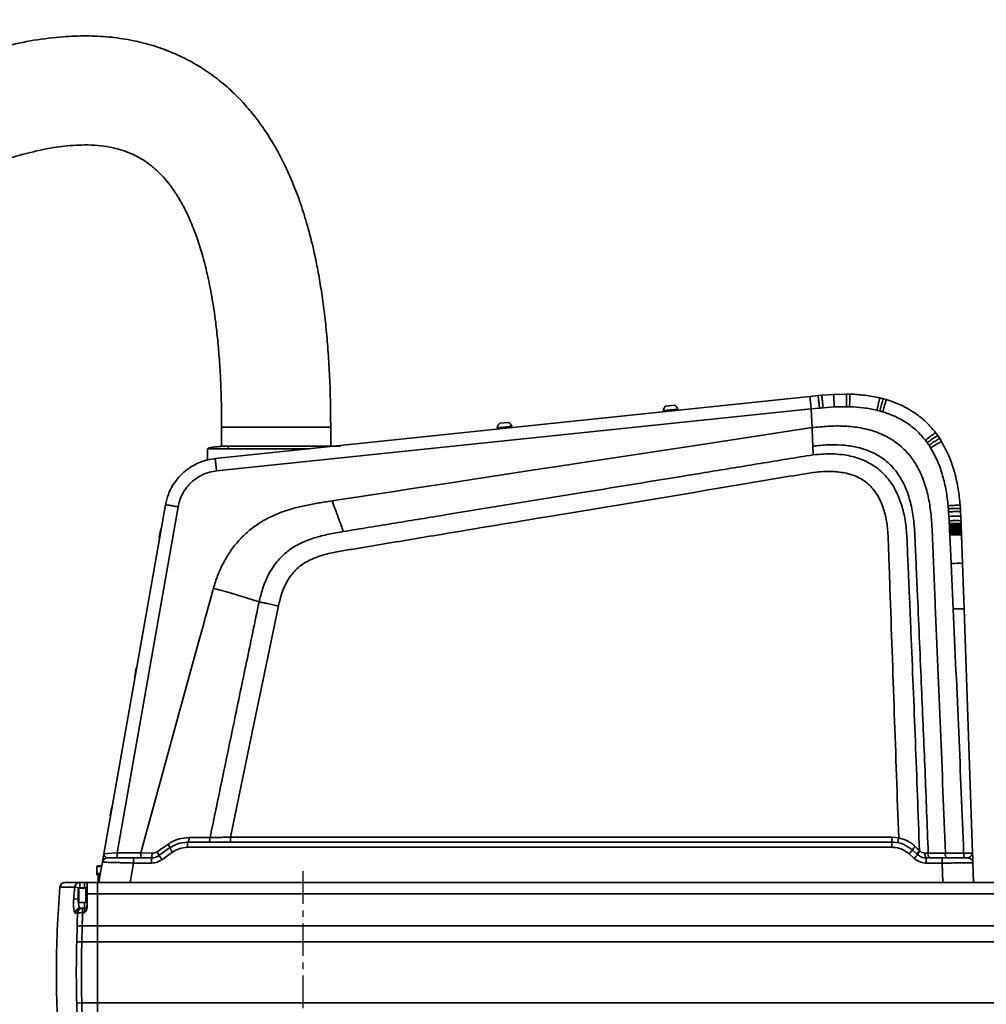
# Model space of a CAD drawing. Header units: millimetres. Extents: x 13873 to 18697, y 1443 to 6366.
# Tile 23 of 27: x 16002 to 16379, y 4929 to 5313. Entities that reach past the tile are written whole.
import ezdxf

# ---------------------------------------------------------------- set-up
doc = ezdxf.new("R2010")
doc.units = ezdxf.units.MM
doc.header["$PDSIZE"] = -1
doc.linetypes.add('CENTERX2', pattern=[20.32, 12.7, -2.54, 2.54, -2.54])
doc.styles.add('标准汉字', font='gbenor.shx', dxfattribs={"bigfont": 'gbcbig.shx'})
doc.dimstyles.new('ISO-25', dxfattribs={"dimscale": 5, "dimtxt": 3.5, "dimasz": 4.5, "dimexe": 3.5, "dimexo": 0.625, "dimtad": 1, "dimdec": 1, "dimdsep": 46, "dimtxsty": '标准汉字', "dimcen": 2.5, "dimclrd": 1, "dimclre": 1, "dimadec": 0, "dimazin": 0, "dimtfac": 1, "dimtdec": 1, "dimtmove": 1, "dimatfit": 3, "dimfxl": 1, "dimarcsym": 0})

# ---------------------------------------------------------------- blocks, each defined once
blk = doc.blocks.new('*D18')
at = {"color": 1, "lineweight": -2, "transparency": 16777216}
for p, q in [((16445.45, 5558.77), (15421.75, 5558.77)), ((15439.25, 4509.89), (15439.25, 5536.27)), ((15539.54, 4487.39), (15421.75, 4487.39))]:
    blk.add_line(p, q, dxfattribs=at)
at = {"color": 1, "transparency": 16777216}
for points in [[(15435.5, 5536.27), (15443, 5536.27), (15439.25, 5558.77)], [(15435.5, 4509.89), (15443, 4509.89), (15439.25, 4487.39)]]:
    blk.add_solid(points, dxfattribs=at)
at = {"layer": 'Defpoints', "color": 0, "transparency": 16777216}
for p in [(15439.25, 5558.77), (16448.58, 5558.77), (15542.66, 4487.39)]:
    blk.add_point(p, dxfattribs=at)
at = {"color": 0, "transparency": 16777216, "insert": (15427.38, 5023.08), "char_height": 17.5, "attachment_point": 5, "rotation": 90, "style": '标准汉字'}
blk.add_mtext('1071', dxfattribs=at)

msp = doc.modelspace()

# ---------------------------------------------------------------- linework, layer by layer
at = {"linetype": 'Continuous', "lineweight": 35}
for p, q in [((16078.55, 5141.62), (16310.31, 5165.78)), ((16310.31, 5165.78), (16313.49, 5166.11)), ((16313.49, 5166.11), (16314.9, 5166.26)), ((16314.9, 5166.26), (16319.54, 5166.62)), ((16319.54, 5166.62), (16324.62, 5166.73)), ((16324.62, 5166.73), (16325.9, 5166.71)), ((16325.9, 5166.71), (16324.62, 5166.73)), ((16337.55, 5165.24), (16338.84, 5164.92)), ((16338.84, 5164.92), (16337.55, 5165.24)), ((16338.84, 5164.92), (16340.14, 5164.55)), ((16340.14, 5164.55), (16338.84, 5164.92)), ((16079.06, 5136.78), (16310.82, 5160.94)), ((16258.79, 5160.91), (16253.12, 5160.32)), ((16253.22, 5160.33), (16253.28, 5159.83)), ((16257.48, 5162.43), (16254.1, 5162.08)), ((16258.75, 5160.4), (16258.69, 5160.9)), ((16310.82, 5160.94), (16314.02, 5161.27)), ((16311.14, 5153.64), (16310.82, 5160.94)), ((16319.82, 5161.74), (16315.44, 5161.41)), ((16324.58, 5161.82), (16319.82, 5161.74)), ((16081.06, 5153.78), (16081.06, 5146.35)), ((16102.31, 5153.78), (16081.06, 5153.78)), ((16102.31, 5153.78), (16123.56, 5153.78)), ((16123.56, 5146.31), (16123.56, 5153.78)), ((16194.14, 5154.17), (16188.48, 5153.58)), ((16188.57, 5153.59), (16188.63, 5153.1)), ((16192.83, 5155.7), (16189.45, 5155.34)), ((16194.1, 5153.67), (16194.04, 5154.16)), ((16359.3, 5151.64), (16360.12, 5150.53)), ((16360.12, 5150.53), (16360.89, 5149.39)), ((16360.89, 5149.39), (16361.62, 5148.23)), ((16361.62, 5148.23), (16360.89, 5149.39)), ((16075.56, 5145.44), (16075.56, 5141.09)), ((16083.57, 5145.44), (16075.56, 5145.44)), ((16115.22, 5145.44), (16083.57, 5145.44)), ((16092.67, 5146.44), (16091.65, 5146.44)), ((16107.56, 5146.44), (16106.53, 5146.44)), ((16356.01, 5147.8), (16355.29, 5148.76)), ((16356.69, 5146.82), (16356.01, 5147.8)), ((16060.53, 5128.24), (16060.88, 5128.94)), ((16035.19, 4987.62), (16059.16, 5123.56)), ((16040.3, 4987.92), (16064.08, 5122.82)), ((16368.87, 5123.4), (16368.96, 5122.15)), ((16368.96, 5122.15), (16368.87, 5123.4)), ((16368.96, 5122.15), (16369.04, 5120.9)), ((16364.48, 5119.07), (16364.38, 5120.84)), ((16369.04, 5120.9), (16369.12, 5119.04)), ((16369.12, 5119.04), (16369.18, 5117.33)), ((16364.57, 5117.36), (16364.62, 5116.25)), ((16364.62, 5116.25), (16364.65, 5115.7)), ((16364.65, 5115.7), (16364.66, 5115.42)), ((16364.66, 5115.42), (16364.67, 5115.15)), ((16364.67, 5115.15), (16364.7, 5114.59)), ((16364.7, 5114.59), (16364.71, 5114.32)), ((16364.71, 5114.32), (16364.72, 5114.04)), ((16369.18, 5117.33), (16369.22, 5116.23)), ((16369.22, 5116.23), (16369.24, 5115.67)), ((16369.24, 5115.67), (16369.25, 5115.4)), ((16369.25, 5115.4), (16369.26, 5115.12)), ((16369.26, 5115.12), (16369.28, 5114.57)), ((16369.28, 5114.57), (16369.29, 5114.3)), ((16369.29, 5114.3), (16369.3, 5114.02)), ((16057.32, 5114.17), (16056.73, 5110.82)), ((16364.72, 5114.04), (16364.75, 5113.49)), ((16364.75, 5113.49), (16364.77, 5112.93)), ((16364.77, 5112.93), (16364.78, 5112.65)), ((16364.78, 5112.65), (16364.8, 5112.38)), ((16364.8, 5112.38), (16364.82, 5111.82)), ((16364.82, 5111.82), (16365.32, 5100.73)), ((16369.3, 5114.02), (16369.32, 5113.47)), ((16369.32, 5113.47), (16369.34, 5112.91)), ((16369.34, 5112.91), (16369.35, 5112.64)), ((16369.35, 5112.64), (16369.36, 5112.36)), ((16369.36, 5112.36), (16369.38, 5111.8)), ((16369.38, 5111.8), (16369.76, 5100.71)), ((16365.32, 5100.73), (16366.13, 5082.98)), ((16369.76, 5100.71), (16370.38, 5082.95)), ((16370.38, 5082.95), (16373.7, 4987.9)), ((16047.77, 5060.01), (16047.18, 5056.66)), ((16038.22, 5005.84), (16037.63, 5002.49)), ((16067.77, 4992.11), (16216.4, 4992.11)), ((16084.54, 4994.06), (16342.27, 4994.06)), ((16217.33, 4992.11), (16216.45, 4992.11)), ((16217.97, 4992.11), (16217.33, 4992.11)), ((16218.86, 4992.11), (16217.97, 4992.11)), ((16218.92, 4992.11), (16342.28, 4992.11)), ((16342.27, 4994.06), (16344.9, 4993.81)), ((16040.3, 4985.97), (16040.3, 4987.92)), ((16040.3, 4987.92), (16049.52, 4987.92)), ((16049.52, 4987.92), (16053.92, 4987.87)), ((16056.64, 4986.91), (16060.78, 4989.87)), ((16061.94, 4988.26), (16057.81, 4985.3)), ((16342.28, 4990.13), (16067.76, 4990.13)), ((16350.3, 4989.04), (16352.29, 4987.25)), ((16352.99, 4988.85), (16353.2, 4988.67)), ((16370.22, 4987.9), (16370.22, 4987.9)), ((16033.91, 4980.35), (16034.61, 4984.32)), ((16045.37, 4976.39), (16046.71, 4983.99)), ((16046.71, 4985.97), (16053.73, 4985.97)), ((16053.73, 4983.99), (16046.71, 4983.99)), ((16350.95, 4985.78), (16348.96, 4987.57)), ((16355.63, 4985.97), (16361.83, 4985.97)), ((16361.83, 4983.99), (16355.63, 4983.99)), ((16362.1, 4976.39), (16361.83, 4983.99)), ((16374.1, 4976.39), (16373.84, 4984.04)), ((16032.71, 4982.89), (16032.41, 4982.59)), ((16032.41, 4982.59), (16032.41, 4979.89)), ((16034.3, 4982.59), (16032.41, 4982.59)), ((16032.71, 4982.89), (16034.36, 4982.89)), ((16033.91, 4980.35), (16033.21, 4976.39)), ((16020.03, 4976.39), (16025.73, 4976.39)), ((16025.73, 4976.39), (16025.73, 4974.39)), ((16025.73, 4976.39), (16027.66, 4976.39)), ((16027.66, 4974.39), (16027.66, 4976.39)), ((16028.66, 4976.39), (16032.66, 4976.39)), ((16028.66, 4976.39), (16028.66, 4972.01)), ((16032.41, 4979.89), (16032.41, 4979.39)), ((16033.83, 4979.89), (16032.41, 4979.89)), ((16032.41, 4979.39), (16033.41, 4979.39)), ((16032.66, 4976.39), (16045.37, 4976.39)), ((16032.66, 4972.01), (16032.66, 4976.39)), ((16033.41, 4979.39), (16032.91, 4978.89)), ((16033.65, 4978.89), (16032.91, 4978.89)), ((16032.91, 4978.89), (16032.91, 4976.39)), ((16033.41, 4979.39), (16033.74, 4979.39)), ((16362.1, 4976.39), (16045.37, 4976.39)), ((16368.55, 4976.39), (16572.66, 4976.39)), ((16023.77, 4974.55), (16018.04, 4974.55)), ((16023.77, 4974.55), (16025.73, 4974.39)), ((16025.46, 4974.14), (16025.16, 4973.84)), ((16025.16, 4968.94), (16025.16, 4973.84)), ((16028.16, 4974.14), (16025.46, 4974.14)), ((16025.46, 4974.14), (16025.46, 4968.64)), ((16025.73, 4974.39), (16025.71, 4974.14)), ((16027.66, 4974.39), (16025.73, 4974.39)), ((16028.66, 4974.39), (16027.66, 4974.39)), ((16027.66, 4974.14), (16027.66, 4974.39)), ((16028.66, 4974.14), (16028.16, 4974.14)), ((16028.16, 4974.14), (16028.16, 4968.64)), ((16023.41, 4970.03), (16025.16, 4969.9)), ((16025.16, 4968.94), (16025.46, 4968.64)), ((16025.46, 4968.64), (16028.16, 4968.64)), ((16027.66, 4966.39), (16027.66, 4968.64)), ((16028.16, 4968.64), (16028.66, 4968.64)), ((16028.66, 4972.01), (16028.66, 4966.85)), ((16028.66, 4972.01), (16032.66, 4972.01)), ((16572.66, 4972.01), (16032.66, 4972.01)), ((16032.66, 4972.01), (16032.66, 4959.48)), ((16026, 4966.39), (16026.86, 4966.39)), ((16026.86, 4966.39), (16026.86, 4964.63)), ((16026.86, 4966.39), (16027.66, 4966.39)), ((16027.66, 4964.63), (16026.86, 4964.63)), ((16027.66, 4964.63), (16027.66, 4966.39)), ((16024.9, 4964.5), (16024.03, 4964.5)), ((16024.6, 4953.33), (16024.76, 4959.32)), ((16026.71, 4959.48), (16026.56, 4953.27)), ((16026.71, 4959.48), (16032.66, 4959.48)), ((16032.66, 4959.48), (16572.66, 4959.48)), ((16032.66, 4953.27), (16032.66, 4959.48)), ((16024.6, 4953.33), (16026.56, 4953.27)), ((16026.56, 4953.27), (16032.66, 4953.27)), ((16572.66, 4953.27), (16032.66, 4953.27)), ((16032.66, 4929.5), (16032.66, 4953.27)), ((16024.6, 4929.44), (16026.56, 4929.5)), ((16024.76, 4923.46), (16024.6, 4929.44)), ((16026.56, 4929.5), (16032.66, 4929.5)), ((16026.56, 4929.5), (16026.71, 4923.3)), ((16032.66, 4923.3), (16032.66, 4929.5)), ((16032.66, 4929.5), (16572.66, 4929.5))]:
    msp.add_line(p, q, dxfattribs=at)
at = {"color": 4, "linetype": 'CENTERX2'}
msp.add_line((16112.66, 4980.8), (16112.66, 4754.83), dxfattribs=at)
at = {"linetype": 'Continuous', "lineweight": 35, "flags": 128}
for points in [[(16124.12, 5125.12), (16124.12, 5125.12), (16124.12, 5125.12), (16124.14, 5125.12), (16124.21, 5125.13), (16124.49, 5125.17), (16125.6, 5125.34), (16127.44, 5125.62), (16130, 5126.02), (16134.55, 5126.71), (16140.4, 5127.6), (16147.55, 5128.69), (16154.55, 5129.76), (16162.47, 5130.97), (16171.3, 5132.32), (16181.04, 5133.8), (16190.38, 5135.23), (16200.42, 5136.76), (16209.84, 5138.2), (16211.11, 5138.39), (16212.4, 5138.59), (16213.69, 5138.79), (16214.99, 5138.99), (16216.3, 5139.19), (16217.62, 5139.39), (16269.99, 5147.38), (16275.87, 5148.27), (16281.75, 5149.17), (16287.62, 5150.07), (16293.5, 5150.97), (16299.38, 5151.86), (16305.26, 5152.76), (16311.14, 5153.64)], [(16067.78, 5137.46), (16067.86, 5137.51), (16067.94, 5137.57)], [(16075.19, 5141.01), (16075.22, 5141.01), (16075.26, 5141.02)], [(16060.85, 5128.96), (16060.86, 5128.97), (16060.87, 5128.99)], [(16057.54, 5114.37), (16057.51, 5114.34), (16057.32, 5114.17)], [(16056.73, 5110.82), (16056.85, 5110.6), (16056.87, 5110.56)], [(16049.52, 4987.92), (16064.4, 5042.11), (16071.93, 5069.53), (16073.69, 5075.92), (16074.23, 5077.91), (16074.56, 5079.1), (16074.61, 5079.28), (16074.63, 5079.34), (16074.64, 5079.37), (16074.64, 5079.38), (16074.64, 5079.38), (16074.64, 5079.38), (16074.64, 5079.38), (16074.64, 5079.38), (16074.64, 5079.38), (16074.64, 5079.38), (16076.04, 5084.48), (16077.05, 5088.18), (16077.6, 5090.18), (16077.76, 5090.76), (16077.85, 5091.05)], [(16084.54, 4994.06), (16093.65, 5038.14), (16098.41, 5061.16), (16103.17, 5084.17)], [(16047.99, 5060.2), (16047.96, 5060.18), (16047.77, 5060.01)], [(16047.18, 5056.66), (16047.3, 5056.43), (16047.32, 5056.4)], [(16038.44, 5006.04), (16038.41, 5006.01), (16038.22, 5005.84)], [(16037.63, 5002.49), (16037.75, 5002.27), (16037.77, 5002.24)], [(16067.77, 4992.11), (16067.88, 4992.15), (16067.98, 4992.25), (16068.08, 4992.41), (16068.17, 4992.63), (16068.24, 4992.91), (16068.3, 4993.22), (16068.34, 4993.57), (16068.36, 4993.93)]]:
    msp.add_lwpolyline(points, dxfattribs=at)
at = {"linetype": 'Continuous', "lineweight": 35}
for centre, radius, start, end in [((16256.04, 5159.86), 2.95, 131.1169, 170.9896), ((16256.04, 5159.86), 2.95, 20.9116, 60.7843), ((16191.39, 5153.12), 2.95, 131.1169, 170.9896), ((16191.39, 5153.12), 2.95, 20.9116, 60.7843), ((17056.28, 4990.62), 988.51, 179.91372, 180.02851), ((16481.26, 4993.58), 138.99, 179.8027, 180.6057), ((17334.03, 4990.62), 991.75, 179.91384, 180.02853), ((16048.93, 4987.42), 5.01, 343.2417, 5.1965), ((16053.23, 4986.06), 3.51, 13.9644, 41.4569), ((16058.57, 4989.79), 2.21, 2.0331, 43.3069), ((15986.04, 4934.51), 93.01, 35.3066, 36.5285), ((16419.39, 4924.94), 94.24, 137.1444, 138.3541), ((16354.22, 4987.32), 4.28, 132.8462, 156.3269), ((16355.25, 4986.35), 3.1, 131.4281, 162.962), ((16357.66, 4987.45), 2.51, 169.8601, 216.1599), ((16358.84, 4987.46), 2.46, 169.6979, 217.0624), ((16365.29, 4987.46), 2.24, 168.9472, 221.6508), ((16036.58, 4983.97), 2, 90, 170), ((17158.25, 4984.48), 1104.51, 179.92279, 180.02551), ((15982.49, 4931.96), 92.29, 35.3042, 36.5356), ((16421.68, 4922.88), 94.65, 137.1483, 138.3528), ((17464.15, 4984.48), 1108.52, 179.92291, 180.02553), ((17470.47, 4984.48), 1108.64, 179.92292, 180.02553), ((16020.03, 4974.39), 2, 90, 175.2439), ((16025.75, 4974.4), 1.98, 90.372, 175.6989), ((16416.66, 4941.39), 400, 175.2439, 179.9998), ((16416.66, 4941.39), 394.29, 175.1749, 175.8341), ((16026.01, 4964.41), 1.98, 90.4518, 177.2041), ((16026.87, 4964.41), 1.98, 90.5112, 177.2707), ((16026.29, 4958.53), 6.13, 84.6516, 103.0874), ((16410.67, 4951.46), 384.04, 178.0346, 178.8046), ((16027.66, 4967.39), 1, 270, 0), ((16410.64, 4951.26), 385.97, 178.0346, 178.8046), ((16026.22, 4953.34), 6.15, 85.4298, 103.8142), ((16416.66, 4941.39), 392.24, 178.2546, 181.7454), ((16416.66, 4941.39), 390.28, 178.2546, 181.7454), ((16416.66, 4941.39), 400, 179.9998, 184.7561)]:
    msp.add_arc(centre, radius, start, end, dxfattribs=at)
msp.add_ellipse((16040.33, 4987.97), major_axis=(5.14, 0.35), ratio=0.009719, start_param=3.139193, end_param=4.705444, dxfattribs=at)
for points, knots in [([(16123.56, 5153.78), (16123.54, 5157.37), (16123.49, 5164.31), (16123.12, 5174.4), (16122.55, 5183.83), (16121.78, 5192.64), (16120.82, 5200.87), (16119.71, 5208.56), (16118.44, 5215.73), (16116.79, 5223.62), (16114.66, 5232.03), (16111.94, 5240.77), (16109.02, 5248.55), (16105.97, 5255.44), (16102.62, 5261.96), (16098.98, 5268.02), (16095.02, 5273.65), (16091.01, 5278.59), (16086.4, 5283.53), (16081.03, 5288.37), (16074.85, 5292.94), (16068.29, 5296.86), (16061.27, 5300.16), (16053.69, 5302.83), (16045.61, 5304.79), (16037.12, 5305.99), (16028.29, 5306.42), (16018.5, 5306.05), (16007.79, 5304.72), (15996.4, 5302.32), (15985.16, 5299.1), (15974.21, 5295.26), (15961.62, 5290.12), (15947.6, 5283.5), (15932.43, 5275.36), (15918.12, 5266.91), (15906.71, 5259.67), (15897.95, 5253.84), (15891.59, 5249.5), (15885.2, 5245.02), (15878.41, 5240.16), (15870.86, 5234.61), (15862.91, 5228.63), (15854.63, 5222.24), (15846.05, 5215.47), (15836.8, 5208), (15826.84, 5199.77), (15816.17, 5190.75), (15804.76, 5180.89), (15793.62, 5171.05), (15782.84, 5161.34), (15772.49, 5151.86), (15761.67, 5141.78), (15750.85, 5131.55), (15740.07, 5121.2), (15732.11, 5113.45), (15726.62, 5108.07), (15723.72, 5105.21), (15720.8, 5102.32), (15717.91, 5099.46), (15716, 5097.55), (15715.07, 5096.63)], [0, 0, 0, 0, 0.018358, 0.03554, 0.051625, 0.066688, 0.0808, 0.094027, 0.106433, 0.118075, 0.135248, 0.150808, 0.164921, 0.177734, 0.189369, 0.202395, 0.213869, 0.224555, 0.234953, 0.248415, 0.261461, 0.27425, 0.287431, 0.30111, 0.315302, 0.329898, 0.34493, 0.360493, 0.37999, 0.400073, 0.42001, 0.43979, 0.459386, 0.489611, 0.519045, 0.547479, 0.574611, 0.588202, 0.601313, 0.614052, 0.628116, 0.644065, 0.661992, 0.679007, 0.697615, 0.717883, 0.739886, 0.763697, 0.789393, 0.817051, 0.839735, 0.863665, 0.888875, 0.915399, 0.939855, 0.965377, 0.97224, 0.979179, 0.986192, 0.993281, 1, 1, 1, 1]), ([(15745.12, 5066.58), (15745.65, 5067.1), (15747.74, 5069.19), (15751.37, 5072.78), (15755.98, 5077.34), (15760.52, 5081.79), (15764.98, 5086.13), (15769.35, 5090.38), (15776.04, 5096.82), (15784.87, 5105.25), (15796.34, 5116.02), (15807.78, 5126.58), (15819.16, 5136.87), (15829.98, 5146.48), (15840.24, 5155.4), (15849.92, 5163.65), (15858.77, 5171.04), (15866.83, 5177.63), (15877.02, 5185.81), (15889.9, 5195.83), (15906.02, 5207.77), (15922.8, 5219.46), (15938.79, 5229.77), (15953.9, 5238.67), (15967.98, 5246.17), (15980.47, 5251.96), (15991.13, 5256.19), (15999.89, 5259.16), (16008.75, 5261.55), (16017.61, 5263.21), (16025.24, 5263.87), (16031.44, 5263.76), (16036.1, 5263.25), (16040.23, 5262.39), (16043.85, 5261.26), (16047.05, 5259.9), (16050.05, 5258.28), (16053.1, 5256.21), (16055.92, 5253.82), (16058.57, 5251.09), (16061.04, 5248.1), (16063.61, 5244.4), (16066.26, 5239.84), (16068.93, 5234.28), (16071.38, 5227.98), (16073.61, 5220.97), (16075.58, 5213.26), (16077.35, 5204.4), (16078.65, 5195.75), (16079.57, 5187.53), (16080.22, 5179.95), (16080.69, 5171.78), (16081, 5162.99), (16081.04, 5156.92), (16081.06, 5153.78)], [0, 0, 0, 0, 0.004605, 0.01821, 0.031546, 0.044615, 0.05742, 0.069964, 0.082248, 0.114714, 0.145295, 0.17932, 0.210847, 0.239973, 0.268622, 0.294739, 0.318436, 0.339821, 0.358998, 0.399065, 0.440503, 0.482786, 0.525255, 0.557912, 0.590956, 0.623663, 0.642801, 0.661704, 0.680718, 0.699394, 0.717268, 0.727887, 0.737583, 0.746162, 0.753876, 0.760954, 0.767614, 0.774896, 0.783604, 0.79044, 0.798327, 0.807499, 0.818228, 0.830811, 0.845566, 0.859881, 0.876178, 0.894677, 0.915605, 0.930114, 0.945742, 0.962553, 0.980616, 1, 1, 1, 1]), ([(16313.49, 5166.11), (16313.51, 5166.03), (16313.53, 5165.85), (16313.67, 5164.55), (16313.85, 5162.92), (16313.97, 5161.8), (16314.02, 5161.27)], [0, 0, 0, 0, 0.270583, 0.562346, 0.789415, 1, 1, 1, 1]), ([(16315.44, 5161.41), (16315.37, 5162.03), (16315.27, 5162.97), (16315.15, 5164.1), (16315.07, 5164.87), (16315, 5165.49), (16314.93, 5166.1), (16314.91, 5166.19), (16314.9, 5166.26)], [0, 0, 0, 0, 0.239795, 0.368578, 0.5, 0.631422, 0.760205, 1, 1, 1, 1]), ([(16319.82, 5161.74), (16319.79, 5162.44), (16319.71, 5163.89), (16319.62, 5165.52), (16319.56, 5166.47), (16319.55, 5166.57), (16319.54, 5166.62)], [0, 0, 0, 0, 0.270537, 0.562358, 0.789461, 1, 1, 1, 1]), ([(16324.58, 5161.82), (16324.59, 5162.52), (16324.6, 5163.98), (16324.62, 5165.62), (16324.63, 5166.57), (16324.62, 5166.68), (16324.62, 5166.73)], [0, 0, 0, 0, 0.270495, 0.562369, 0.789503, 1, 1, 1, 1]), ([(16325.77, 5161.8), (16325.79, 5162.49), (16325.83, 5163.95), (16325.88, 5165.59), (16325.9, 5166.55), (16325.9, 5166.65), (16325.9, 5166.71)], [0, 0, 0, 0, 0.2704851, 0.5623715, 0.7895129, 1, 1, 1, 1]), ([(16325.9, 5166.71), (16327.85, 5166.61), (16331.76, 5166.42), (16335.61, 5165.64), (16337.55, 5165.24)], [0, 0, 0, 0, 0.495785, 1, 1, 1, 1]), ([(16336.39, 5160.44), (16336.55, 5161.12), (16336.89, 5162.54), (16337.27, 5164.15), (16337.5, 5165.09), (16337.53, 5165.19), (16337.55, 5165.24)], [0, 0, 0, 0, 0.270411, 0.562391, 0.789587, 1, 1, 1, 1]), ([(16337.54, 5160.15), (16337.73, 5160.83), (16338.1, 5162.24), (16338.54, 5163.83), (16338.79, 5164.76), (16338.83, 5164.87), (16338.84, 5164.92)], [0, 0, 0, 0, 0.270405, 0.562392, 0.789593, 1, 1, 1, 1]), ([(16338.69, 5159.82), (16338.89, 5160.5), (16339.31, 5161.9), (16339.79, 5163.48), (16340.08, 5164.4), (16340.12, 5164.5), (16340.14, 5164.55)], [0, 0, 0, 0, 0.2704, 0.562393, 0.789597, 1, 1, 1, 1]), ([(16340.14, 5164.55), (16341.4, 5164.14), (16343.55, 5163.44), (16346.75, 5162.01), (16349.67, 5160.42), (16352.99, 5158.14), (16356.3, 5155.29), (16358.32, 5152.83), (16359.3, 5151.64)], [0, 0, 0, 0, 0.169499, 0.288854, 0.445917, 0.594197, 0.803337, 1, 1, 1, 1]), ([(16314.02, 5161.27), (16314.25, 5161.29), (16314.72, 5161.34), (16315.19, 5161.39), (16315.44, 5161.41)], [0, 0, 0, 0, 0.47991, 1, 1, 1, 1]), ([(16325.77, 5161.8), (16325.57, 5161.8), (16325.17, 5161.81), (16324.78, 5161.82), (16324.58, 5161.82)], [0, 0, 0, 0, 0.500066, 1, 1, 1, 1]), ([(16336.39, 5160.44), (16334.64, 5160.8), (16331.13, 5161.51), (16327.56, 5161.7), (16325.77, 5161.8)], [0, 0, 0, 0, 0.499714, 1, 1, 1, 1]), ([(16337.54, 5160.15), (16337.35, 5160.2), (16336.97, 5160.3), (16336.58, 5160.39), (16336.39, 5160.44)], [0, 0, 0, 0, 0.50002, 1, 1, 1, 1]), ([(16338.69, 5159.82), (16338.5, 5159.88), (16338.12, 5159.99), (16337.74, 5160.09), (16337.54, 5160.15)], [0, 0, 0, 0, 0.499997, 1, 1, 1, 1]), ([(16355.29, 5148.76), (16354.2, 5150.05), (16352, 5152.62), (16347.95, 5155.72), (16343.5, 5158.2), (16340.3, 5159.28), (16338.69, 5159.82)], [0, 0, 0, 0, 0.2501205, 0.5000378, 0.749935, 1, 1, 1, 1]), ([(16311.14, 5153.64), (16313.23, 5153.85), (16317.45, 5154.29), (16323.84, 5154.36), (16330.23, 5153.68), (16336.02, 5152.16), (16341.07, 5149.86), (16345.29, 5146.97), (16348.92, 5143.36), (16351.86, 5139.16), (16354.31, 5134.17), (16356.15, 5128.45), (16357.32, 5122.13), (16357.86, 5115.78), (16358.12, 5109.47), (16358.39, 5103.19), (16358.65, 5096.92), (16358.92, 5090.64), (16359.77, 5070.38), (16361.24, 5036.15), (16362.47, 5003.98), (16363.09, 4987.89)], [0, 0, 0, 0, 0.031781, 0.064185, 0.096481, 0.128652, 0.154328, 0.179972, 0.205639, 0.231371, 0.257196, 0.289593, 0.322112, 0.354393, 0.386026, 0.41773, 0.449435, 0.481141, 0.512848, 0.756455, 1, 1, 1, 1]), ([(16355.29, 5148.76), (16355.85, 5149.18), (16357.02, 5150.06), (16358.35, 5151.03), (16359.14, 5151.58), (16359.25, 5151.62), (16359.3, 5151.64)], [0, 0, 0, 0, 0.27044, 0.562383, 0.789557, 1, 1, 1, 1]), ([(16356.01, 5147.8), (16356.58, 5148.21), (16357.78, 5149.04), (16359.14, 5149.96), (16359.96, 5150.47), (16360.06, 5150.51), (16360.12, 5150.53)], [0, 0, 0, 0, 0.270452, 0.56238, 0.789546, 1, 1, 1, 1]), ([(16356.69, 5146.82), (16357.28, 5147.2), (16358.5, 5148), (16359.9, 5148.86), (16360.73, 5149.34), (16360.84, 5149.37), (16360.89, 5149.39)], [0, 0, 0, 0, 0.270466, 0.562376, 0.789532, 1, 1, 1, 1]), ([(16084.27, 5146.44), (16083.59, 5146.43), (16082.16, 5146.42), (16080.2, 5146.32), (16078.54, 5146.16), (16077.25, 5145.98), (16076.33, 5145.8), (16075.76, 5145.65), (16075.69, 5145.56), (16075.66, 5145.52)], [0, 0, 0, 0, 0.137696, 0.290924, 0.460989, 0.600198, 0.749533, 0.908884, 1, 1, 1, 1]), ([(16083.57, 5145.44), (16083.58, 5145.57), (16083.59, 5145.76), (16083.68, 5145.99), (16083.77, 5146.15), (16083.88, 5146.28), (16084.05, 5146.41), (16084.18, 5146.43), (16084.27, 5146.44)], [0, 0, 0, 0, 0.239457, 0.368361, 0.5, 0.631639, 0.760543, 1, 1, 1, 1]), ([(16091.65, 5146.44), (16090.69, 5146.44), (16088.84, 5146.44), (16086.37, 5146.44), (16084.95, 5146.44), (16084.27, 5146.44)], [0, 0, 0, 0, 0.357766, 0.691294, 1, 1, 1, 1]), ([(16106.53, 5146.44), (16105.25, 5146.44), (16102.75, 5146.44), (16099.1, 5146.44), (16095.73, 5146.44), (16093.67, 5146.44), (16092.67, 5146.44)], [0, 0, 0, 0, 0.274816, 0.533644, 0.77547, 1, 1, 1, 1]), ([(16127.4, 5146.44), (16127.08, 5146.44), (16126.45, 5146.44), (16124.87, 5146.44), (16122.84, 5146.44), (16120.35, 5146.44), (16117.48, 5146.44), (16114.33, 5146.44), (16111.01, 5146.44), (16108.7, 5146.44), (16107.56, 5146.44)], [0, 0, 0, 0, 0.121203, 0.245974, 0.373176, 0.501526, 0.62967, 0.756267, 0.880072, 1, 1, 1, 1]), ([(16311.44, 5146.46), (16313.4, 5146.66), (16317.12, 5147.02), (16322.61, 5146.97), (16327.83, 5146.32), (16332.89, 5144.9), (16337.6, 5142.58), (16341.72, 5139.32), (16345.04, 5135.26), (16347.72, 5130.27), (16349.63, 5124.51), (16350.82, 5117.84), (16351.27, 5110.7), (16351.56, 5103.17), (16351.91, 5095.55), (16352.65, 5078.51), (16353.76, 5053.32), (16355.19, 5019.98), (16356.01, 4998.59), (16356.42, 4987.9)], [0, 0, 0, 0, 0.031792, 0.060155, 0.088403, 0.116517, 0.144524, 0.172498, 0.200561, 0.228786, 0.263451, 0.298322, 0.337953, 0.378985, 0.42002, 0.461057, 0.654537, 0.827284, 1, 1, 1, 1]), ([(16311.44, 5146.46), (16311.47, 5145.86), (16311.52, 5144.65), (16311.57, 5143.57), (16311.59, 5143.04)], [0, 0, 0, 0, 0.500897, 1, 1, 1, 1]), ([(16357.34, 5145.82), (16357.23, 5145.99), (16357.02, 5146.32), (16356.8, 5146.66), (16356.69, 5146.82)], [0, 0, 0, 0, 0.500057, 1, 1, 1, 1]), ([(16357.34, 5145.82), (16357.94, 5146.18), (16359.18, 5146.93), (16360.61, 5147.74), (16361.45, 5148.19), (16361.57, 5148.22), (16361.62, 5148.23)], [0, 0, 0, 0, 0.270481, 0.562373, 0.789517, 1, 1, 1, 1]), ([(16364.18, 5123.21), (16363.95, 5125.18), (16363.48, 5129.14), (16362.12, 5134.95), (16360.22, 5140.61), (16358.3, 5144.08), (16357.34, 5145.82)], [0, 0, 0, 0, 0.250594, 0.50087, 0.750703, 1, 1, 1, 1]), ([(16361.62, 5148.23), (16362.69, 5146.26), (16364.8, 5142.36), (16366.82, 5136.07), (16368.21, 5129.75), (16368.65, 5125.51), (16368.87, 5123.4)], [0, 0, 0, 0, 0.257387, 0.509255, 0.75645, 1, 1, 1, 1]), ([(16059.16, 5123.56), (16059.48, 5124.94), (16060.11, 5127.63), (16061.95, 5131.26), (16064.24, 5134.36), (16066.89, 5136.89), (16069.75, 5138.85), (16072.7, 5140.26), (16075.63, 5141.21), (16077.6, 5141.49), (16078.55, 5141.62)], [0, 0, 0, 0, 0.148839, 0.290871, 0.426095, 0.554508, 0.676108, 0.790892, 0.898856, 1, 1, 1, 1]), ([(16311.59, 5143.04), (16308.17, 5142.49), (16301.33, 5141.41), (16291.08, 5139.7), (16280.83, 5138.02), (16270.57, 5136.34), (16250.31, 5133.02), (16216.37, 5127.5), (16182.5, 5121.99), (16158.69, 5118.1), (16148.62, 5116.46), (16138.55, 5114.81), (16131.84, 5113.71), (16128.48, 5113.16)], [0, 0, 0, 0, 0.0559958, 0.1119959, 0.167996, 0.2239966, 0.2799962, 0.4999984, 0.7799984, 0.8349992, 0.8899999, 0.9450001, 1, 1, 1, 1]), ([(16352.99, 4988.85), (16352.48, 5003.06), (16351.44, 5031.48), (16350.2, 5061.96), (16349.42, 5080.32), (16349.15, 5086.56), (16348.88, 5092.8), (16348.61, 5099.05), (16348.32, 5105.31), (16348.12, 5111.76), (16347.47, 5118.15), (16345.94, 5124.32), (16343.92, 5129.03), (16341.76, 5132.49), (16339.84, 5134.88), (16337.65, 5137.02), (16335.21, 5138.86), (16332.55, 5140.38), (16328.79, 5141.97), (16324.47, 5143.01), (16319.73, 5143.44), (16315.65, 5143.44), (16312.94, 5143.17), (16311.59, 5143.04)], [0, 0, 0, 0, 0.238908, 0.477817, 0.512818, 0.54782, 0.582822, 0.617824, 0.652825, 0.688229, 0.726308, 0.760518, 0.794707, 0.811818, 0.828928, 0.846036, 0.863144, 0.880252, 0.897362, 0.931546, 0.954361, 0.977179, 1, 1, 1, 1]), ([(16064.08, 5122.82), (16064.29, 5123.72), (16064.69, 5125.51), (16065.83, 5128.02), (16067.33, 5130.33), (16069.19, 5132.36), (16071.35, 5134.07), (16073.76, 5135.41), (16076.35, 5136.37), (16078.16, 5136.64), (16079.06, 5136.78)], [0, 0, 0, 0, 0.1250006, 0.2500005, 0.3750007, 0.5000005, 0.6250006, 0.7500003, 0.8750003, 1, 1, 1, 1]), ([(16103.17, 5084.17), (16103.61, 5085.96), (16104.49, 5089.54), (16106.44, 5093.77), (16108.57, 5096.78), (16110.48, 5098.8), (16112.66, 5100.51), (16115.82, 5102.37), (16120.1, 5103.99), (16125.45, 5105.21), (16131.08, 5106.13), (16136.92, 5107.11), (16148.8, 5109.08), (16172.73, 5113.07), (16219.76, 5120.92), (16267.1, 5128.7), (16302.27, 5134.71), (16314.2, 5136.57), (16319.83, 5136.66), (16324.36, 5136.02), (16327.83, 5134.89), (16330.3, 5133.7), (16332.56, 5132.15), (16334.54, 5130.25), (16336.21, 5128.08), (16338.01, 5124.91), (16339.56, 5120.6), (16340.59, 5115.11), (16340.88, 5109.3), (16341.07, 5103.24), (16341.29, 5097.05), (16342.56, 5060.57), (16343.76, 5026.16), (16344.9, 4993.81)], [0, 0, 0, 0, 0.014395, 0.028773, 0.03597, 0.043166, 0.050363, 0.05756, 0.071707, 0.085868, 0.10037, 0.116231, 0.132092, 0.194403, 0.305673, 0.504367, 0.568879, 0.584312, 0.598521, 0.612718, 0.619823, 0.626927, 0.63403, 0.641133, 0.648236, 0.655341, 0.669539, 0.683747, 0.698831, 0.714958, 0.731084, 0.74721, 1, 1, 1, 1]), ([(16077.85, 5091.05), (16078.36, 5092.69), (16079.4, 5095.98), (16081.53, 5100.66), (16084.14, 5105.12), (16087.25, 5109.22), (16090.87, 5112.89), (16094.91, 5116.02), (16099.31, 5118.59), (16104.03, 5120.65), (16108.11, 5121.96), (16111.45, 5122.82), (16113.95, 5123.38), (16116.46, 5123.87), (16118.92, 5124.3), (16121.45, 5124.71), (16123.18, 5124.97), (16124.12, 5125.12)], [0, 0, 0, 0, 0.083804, 0.167363, 0.249996, 0.334508, 0.417346, 0.499921, 0.582408, 0.664956, 0.749896, 0.790964, 0.832399, 0.874945, 0.915177, 0.953779, 1, 1, 1, 1]), ([(16124.12, 5125.12), (16124.31, 5124.59), (16124.68, 5123.62), (16125.36, 5121.84), (16125.96, 5120.2), (16126.55, 5118.59), (16127.07, 5117.14), (16127.72, 5115.31), (16128.21, 5113.94), (16128.48, 5113.16)], [0, 0, 0, 0, 0.119002, 0.221777, 0.410735, 0.512542, 0.633449, 0.790286, 1, 1, 1, 1]), ([(16364.18, 5123.21), (16364.86, 5123.26), (16366.26, 5123.36), (16367.81, 5123.44), (16368.71, 5123.45), (16368.82, 5123.42), (16368.87, 5123.4)], [0, 0, 0, 0, 0.2710493, 0.562226, 0.788949, 1, 1, 1, 1]), ([(16364.29, 5122.02), (16364.27, 5122.22), (16364.24, 5122.62), (16364.2, 5123.01), (16364.18, 5123.21)], [0, 0, 0, 0, 0.500067, 1, 1, 1, 1]), ([(16364.29, 5122.02), (16364.96, 5122.06), (16366.36, 5122.15), (16367.91, 5122.2), (16368.81, 5122.2), (16368.91, 5122.17), (16368.96, 5122.15)], [0, 0, 0, 0, 0.271084, 0.562217, 0.788915, 1, 1, 1, 1]), ([(16364.38, 5120.84), (16364.37, 5121.04), (16364.34, 5121.43), (16364.31, 5121.83), (16364.29, 5122.02)], [0, 0, 0, 0, 0.500424, 1, 1, 1, 1]), ([(16364.38, 5120.84), (16365.05, 5120.87), (16366.44, 5120.94), (16367.99, 5120.97), (16368.89, 5120.96), (16368.99, 5120.92), (16369.04, 5120.9)], [0, 0, 0, 0, 0.271118, 0.562208, 0.78888, 1, 1, 1, 1]), ([(16369.12, 5119.04), (16369.06, 5119.06), (16368.92, 5119.1), (16367.86, 5119.13), (16366.31, 5119.12), (16365.08, 5119.08), (16364.48, 5119.07)], [0, 0, 0, 0, 0.241031, 0.5, 0.758969, 1, 1, 1, 1]), ([(16364.48, 5119.07), (16364.5, 5118.76), (16364.53, 5118.2), (16364.55, 5117.63), (16364.57, 5117.36)], [0, 0, 0, 0, 0.531824, 1, 1, 1, 1]), ([(16369.18, 5117.33), (16369.1, 5117.35), (16368.93, 5117.4), (16367.71, 5117.42), (16366.16, 5117.41), (16365.09, 5117.38), (16364.57, 5117.36)], [0, 0, 0, 0, 0.271223, 0.562181, 0.788776, 1, 1, 1, 1]), ([(16369.22, 5116.23), (16369.14, 5116.25), (16368.97, 5116.3), (16367.75, 5116.31), (16366.21, 5116.3), (16365.14, 5116.27), (16364.62, 5116.25)], [0, 0, 0, 0, 0.2712573, 0.5621725, 0.7887412, 1, 1, 1, 1]), ([(16369.24, 5115.67), (16369.16, 5115.7), (16368.99, 5115.74), (16367.77, 5115.76), (16366.24, 5115.75), (16365.16, 5115.72), (16364.65, 5115.7)], [0, 0, 0, 0, 0.271274, 0.562168, 0.788725, 1, 1, 1, 1]), ([(16369.25, 5115.4), (16369.17, 5115.42), (16369, 5115.47), (16367.78, 5115.48), (16366.25, 5115.47), (16365.18, 5115.44), (16364.66, 5115.42)], [0, 0, 0, 0, 0.271282, 0.562166, 0.788717, 1, 1, 1, 1]), ([(16369.26, 5115.12), (16369.18, 5115.15), (16369.01, 5115.19), (16367.79, 5115.21), (16366.26, 5115.19), (16365.19, 5115.16), (16364.67, 5115.15)], [0, 0, 0, 0, 0.271289, 0.562164, 0.788709, 1, 1, 1, 1]), ([(16369.28, 5114.57), (16369.2, 5114.59), (16369.03, 5114.64), (16367.82, 5114.65), (16366.28, 5114.64), (16365.21, 5114.61), (16364.7, 5114.59)], [0, 0, 0, 0, 0.271305, 0.56216, 0.788694, 1, 1, 1, 1]), ([(16369.29, 5114.3), (16369.21, 5114.32), (16369.04, 5114.36), (16367.83, 5114.38), (16366.3, 5114.36), (16365.23, 5114.33), (16364.71, 5114.32)], [0, 0, 0, 0, 0.271312, 0.562159, 0.788687, 1, 1, 1, 1]), ([(16128.48, 5113.16), (16126.58, 5112.83), (16122.76, 5112.19), (16117.12, 5110.81), (16111.69, 5108.73), (16106.73, 5105.68), (16102.53, 5101.62), (16099.2, 5096.56), (16096.97, 5091.17), (16096.06, 5087.42), (16095.66, 5085.76)], [0, 0, 0, 0, 0.125126, 0.250211, 0.37522, 0.500146, 0.625032, 0.749955, 0.889923, 1, 1, 1, 1]), ([(16369.3, 5114.02), (16369.22, 5114.04), (16369.05, 5114.09), (16367.84, 5114.1), (16366.31, 5114.08), (16365.24, 5114.05), (16364.72, 5114.04)], [0, 0, 0, 0, 0.271319, 0.562157, 0.78868, 1, 1, 1, 1]), ([(16369.32, 5113.47), (16369.24, 5113.49), (16369.07, 5113.53), (16367.86, 5113.55), (16366.33, 5113.53), (16365.26, 5113.5), (16364.75, 5113.49)], [0, 0, 0, 0, 0.2713327, 0.5621532, 0.7886658, 1, 1, 1, 1]), ([(16369.34, 5112.91), (16369.26, 5112.93), (16369.09, 5112.98), (16367.88, 5112.99), (16366.36, 5112.98), (16365.29, 5112.95), (16364.77, 5112.93)], [0, 0, 0, 0, 0.271346, 0.5621497, 0.7886525, 1, 1, 1, 1]), ([(16369.35, 5112.64), (16369.27, 5112.66), (16369.1, 5112.7), (16367.89, 5112.72), (16366.37, 5112.7), (16365.3, 5112.67), (16364.78, 5112.65)], [0, 0, 0, 0, 0.2713526, 0.562148, 0.7886459, 1, 1, 1, 1]), ([(16369.36, 5112.36), (16369.28, 5112.38), (16369.11, 5112.42), (16367.9, 5112.44), (16366.38, 5112.42), (16365.31, 5112.39), (16364.8, 5112.38)], [0, 0, 0, 0, 0.271359, 0.562146, 0.788639, 1, 1, 1, 1]), ([(16369.38, 5111.8), (16369.3, 5111.83), (16369.13, 5111.87), (16367.92, 5111.88), (16366.4, 5111.87), (16365.34, 5111.84), (16364.82, 5111.82)], [0, 0, 0, 0, 0.271372, 0.562143, 0.788626, 1, 1, 1, 1]), ([(16369.76, 5100.71), (16369.69, 5100.73), (16369.53, 5100.77), (16368.35, 5100.79), (16366.87, 5100.77), (16365.83, 5100.74), (16365.32, 5100.73)], [0, 0, 0, 0, 0.271639, 0.562075, 0.78836, 1, 1, 1, 1]), ([(16095.66, 5085.76), (16094.59, 5086.09), (16092.68, 5086.68), (16090.13, 5087.47), (16087.95, 5088.14), (16086.1, 5088.71), (16084.28, 5089.26), (16082.5, 5089.78), (16080.31, 5090.39), (16078.74, 5090.81), (16077.85, 5091.05)], [0, 0, 0, 0, 0.186111, 0.3310391, 0.4424149, 0.5632685, 0.6515462, 0.7525128, 0.8596339, 1, 1, 1, 1]), ([(16076.54, 4993.94), (16079.66, 5008.94), (16084.39, 5031.75), (16090.76, 5062.36), (16094.03, 5077.96), (16095.66, 5085.76)], [0, 0, 0, 0, 0.490082, 0.745041, 1, 1, 1, 1]), ([(16103.17, 5084.17), (16102.51, 5084.31), (16101.04, 5084.63), (16099, 5085.07), (16097.15, 5085.45), (16096.13, 5085.67), (16095.66, 5085.76)], [0, 0, 0, 0, 0.256307, 0.568506, 0.804143, 1, 1, 1, 1]), ([(16370.38, 5082.95), (16370.31, 5082.97), (16370.16, 5083.02), (16369.04, 5083.03), (16367.63, 5083.02), (16366.62, 5082.99), (16366.13, 5082.98)], [0, 0, 0, 0, 0.27208, 0.561962, 0.787919, 1, 1, 1, 1]), ([(16366.13, 5082.98), (16366.87, 5066.93), (16368.34, 5035.24), (16369.6, 5003.54), (16370.22, 4987.9)], [0, 0, 0, 0, 0.506521, 1, 1, 1, 1]), ([(16060.18, 4991.31), (16060.84, 4991.73), (16062.2, 4992.59), (16064.94, 4993.65), (16067.05, 4993.82), (16068.36, 4993.93)], [0, 0, 0, 0, 0.268057, 0.543783, 1, 1, 1, 1]), ([(16060.78, 4989.87), (16061.76, 4990.47), (16063.9, 4991.78), (16066.41, 4991.99), (16067.77, 4992.11)], [0, 0, 0, 0, 0.4575517, 1, 1, 1, 1]), ([(16068.36, 4993.93), (16069.63, 4993.93), (16072.36, 4993.93), (16075.09, 4993.93), (16076.54, 4993.94)], [0, 0, 0, 0, 0.466546, 1, 1, 1, 1]), ([(16076.54, 4993.94), (16076.54, 4993.94), (16077.62, 4993.94), (16079.48, 4993.98), (16082.17, 4994.03), (16083.74, 4994.05), (16084.54, 4994.06)], [0, 0, 0, 0, 0.000007, 0.418708, 0.70677, 1, 1, 1, 1]), ([(16216.4, 4992.11), (16216.84, 4992.11), (16217.68, 4992.1), (16218.52, 4992.11), (16218.92, 4992.11)], [0, 0, 0, 0, 0.523798, 1, 1, 1, 1]), ([(16342.28, 4992.11), (16342.51, 4992.11), (16344.08, 4992.08), (16347.03, 4991.45), (16349.21, 4989.84), (16350.3, 4989.04)], [0, 0, 0, 0, 0.078719, 0.53936, 1, 1, 1, 1]), ([(16344.9, 4993.81), (16344.9, 4993.81), (16346.04, 4993.59), (16347.2, 4993.17), (16348.39, 4992.56), (16349.06, 4992.2), (16350.11, 4991.53), (16350.93, 4990.8), (16351.31, 4990.46)], [0, 0, 0, 0, 0.000008, 0.477073, 0.491917, 0.551298, 0.789318, 1, 1, 1, 1]), ([(16053.92, 4987.87), (16054.24, 4987.88), (16054.92, 4987.91), (16055.54, 4988.22), (16055.87, 4988.39)], [0, 0, 0, 0, 0.459238, 1, 1, 1, 1]), ([(16055.87, 4988.39), (16056.97, 4989.11), (16058.42, 4990.07), (16059.83, 4991.07), (16060.18, 4991.31)], [0, 0, 0, 0, 0.758135, 1, 1, 1, 1]), ([(16067.76, 4990.13), (16066.63, 4990.03), (16064.54, 4989.85), (16062.76, 4988.76), (16061.94, 4988.26)], [0, 0, 0, 0, 0.54245, 1, 1, 1, 1]), ([(16348.96, 4987.57), (16348.05, 4988.23), (16346.24, 4989.57), (16343.78, 4990.1), (16342.47, 4990.12), (16342.28, 4990.13)], [0, 0, 0, 0, 0.4606425, 0.9212816, 1, 1, 1, 1]), ([(16351.31, 4990.46), (16351.87, 4989.92), (16352.42, 4989.37), (16352.99, 4988.85), (16352.99, 4988.85)], [0, 0, 0, 0, 0.9999744, 1, 1, 1, 1]), ([(16353.2, 4988.67), (16353.23, 4988.64), (16353.52, 4988.38), (16354.17, 4988), (16354.85, 4987.93), (16355.18, 4987.9)], [0, 0, 0, 0, 0.062128, 0.5319, 1, 1, 1, 1]), ([(16355.18, 4987.9), (16355.6, 4987.9), (16356.01, 4987.9), (16356.42, 4987.9), (16356.42, 4987.9)], [0, 0, 0, 0, 0.999953, 1, 1, 1, 1]), ([(16356.42, 4987.9), (16356.42, 4987.9), (16357.19, 4987.89), (16358.69, 4987.9), (16360.91, 4987.88), (16362.36, 4987.91), (16363.09, 4987.89), (16363.09, 4987.89)], [0, 0, 0, 0, 0.000009, 0.344129, 0.672047, 0.999991, 1, 1, 1, 1]), ([(16363.09, 4987.89), (16363.09, 4987.89), (16364.28, 4987.89), (16366.67, 4987.9), (16369.04, 4987.9), (16370.22, 4987.9)], [0, 0, 0, 0, 0.000008, 0.500187, 1, 1, 1, 1]), ([(16370.22, 4987.9), (16370.23, 4987.64), (16370.25, 4987.13), (16370.39, 4986.5), (16370.58, 4986.06), (16370.73, 4986), (16370.8, 4985.97)], [0, 0, 0, 0, 0.2500016, 0.5000021, 0.7500016, 1, 1, 1, 1]), ([(16370.22, 4987.9), (16370.22, 4987.9), (16370.76, 4987.89), (16371.77, 4987.88), (16372.94, 4987.88), (16373.58, 4987.89), (16373.7, 4987.9), (16373.7, 4987.9), (16373.7, 4987.9)], [0, 0, 0, 0, 0.0000091, 0.2672351, 0.5344342, 0.8015596, 0.99999, 1, 1, 1, 1]), ([(16373.7, 4987.9), (16373.7, 4987.9), (16373.7, 4987.9), (16373.7, 4987.9), (16373.7, 4987.9), (16373.7, 4987.9), (16373.7, 4987.89), (16373.7, 4987.89), (16373.7, 4987.83), (16373.7, 4987.73), (16373.61, 4987.38), (16373.19, 4986.84), (16372.4, 4986.14), (16372, 4986.02), (16371.84, 4985.97)], [0, 0, 0, 0, 0.002116, 0.00242, 0.002536, 0.002565, 0.002572, 0.006111, 0.013186, 0.070796, 0.141339, 0.489107, 0.794627, 1, 1, 1, 1]), ([(16373.7, 4987.9), (16373.7, 4987.9), (16373.7, 4987.9), (16373.7, 4987.9), (16373.7, 4987.9), (16373.7, 4987.9), (16373.7, 4987.9), (16373.7, 4987.9), (16373.7, 4987.9), (16373.7, 4987.89), (16373.7, 4987.87), (16373.71, 4987.75), (16373.71, 4987.55), (16373.74, 4986.8), (16373.78, 4985.59), (16373.83, 4984.31), (16373.83, 4984.13), (16373.84, 4984.04)], [0, 0, 0, 0, 0.000003, 0.000006, 0.000011, 0.000023, 0.00011, 0.000283, 0.000631, 0.00202, 0.004799, 0.010357, 0.062953, 0.111748, 0.409622, 0.731074, 1, 1, 1, 1]), ([(16034.61, 4984.32), (16034.62, 4984.39), (16034.65, 4984.56), (16034.85, 4985.71), (16035.05, 4986.84), (16035.16, 4987.46), (16035.19, 4987.62), (16035.19, 4987.62)], [0, 0, 0, 0, 0.289596, 0.641061, 0.906066, 0.998198, 1, 1, 1, 1]), ([(16046.71, 4983.99), (16046.71, 4983.99), (16046.02, 4984.01), (16044.64, 4984.05), (16042.63, 4984.11), (16040.74, 4984.16), (16039.02, 4984.21), (16037.53, 4984.25), (16036.31, 4984.28), (16035.4, 4984.3), (16034.77, 4984.32), (16034.61, 4984.32), (16034.61, 4984.32), (16034.61, 4984.32)], [0, 0, 0, 0, 0.000003, 0.109306, 0.218607, 0.328072, 0.437532, 0.546269, 0.655, 0.762254, 0.869504, 0.999997, 1, 1, 1, 1]), ([(16036.58, 4985.97), (16036.41, 4986.02), (16036.01, 4986.12), (16035.43, 4986.73), (16035.17, 4987.25), (16035.18, 4987.54), (16035.19, 4987.62), (16035.19, 4987.62)], [0, 0, 0, 0, 0.23199, 0.573422, 0.881961, 0.99772, 1, 1, 1, 1]), ([(16036.58, 4985.97), (16036.62, 4985.97), (16036.73, 4985.97), (16037.89, 4985.97), (16040.18, 4985.97), (16043.25, 4985.97), (16045.56, 4985.97), (16046.71, 4985.97)], [0, 0, 0, 0, 0.130617, 0.344655, 0.561926, 0.780995, 1, 1, 1, 1]), ([(16053.73, 4985.97), (16054.3, 4986.02), (16055.34, 4986.11), (16056.23, 4986.66), (16056.64, 4986.91)], [0, 0, 0, 0, 0.542446, 1, 1, 1, 1]), ([(16057.81, 4985.3), (16057.23, 4984.95), (16055.99, 4984.19), (16054.52, 4984.06), (16053.73, 4983.99)], [0, 0, 0, 0, 0.45755, 1, 1, 1, 1]), ([(16355.63, 4983.99), (16355.49, 4983.99), (16354.58, 4984.01), (16352.86, 4984.38), (16351.59, 4985.31), (16350.95, 4985.78)], [0, 0, 0, 0, 0.078719, 0.539358, 1, 1, 1, 1]), ([(16352.29, 4987.25), (16352.74, 4986.92), (16353.65, 4986.25), (16354.88, 4985.99), (16355.53, 4985.97), (16355.63, 4985.97)], [0, 0, 0, 0, 0.4606417, 0.9212805, 1, 1, 1, 1]), ([(16361.83, 4985.97), (16362.57, 4985.97), (16364.43, 4985.97), (16367.25, 4985.97), (16369.78, 4985.97), (16371.51, 4985.97), (16371.73, 4985.97), (16371.84, 4985.97)], [0, 0, 0, 0, 0.141883, 0.356505, 0.571021, 0.78551, 1, 1, 1, 1]), ([(16373.84, 4984.04), (16373.84, 4984.04), (16373.84, 4984.04), (16373.38, 4984.04), (16371.39, 4984.04), (16368.32, 4984.02), (16364.95, 4984), (16362.72, 4983.99), (16361.83, 4983.99), (16361.83, 4983.99)], [0, 0, 0, 0, 0.000003, 0.214505, 0.429006, 0.643523, 0.858132, 0.999997, 1, 1, 1, 1]), ([(16027.66, 4976.39), (16027.66, 4976.39), (16027.71, 4976.39), (16028.05, 4976.39), (16028.55, 4976.39), (16028.63, 4976.39), (16028.66, 4976.39)], [0, 0, 0, 0, 0.003605, 0.09879, 0.716884, 1, 1, 1, 1]), ([(16045.37, 4976.39), (16044.91, 4976.39), (16043.75, 4976.39), (16041.94, 4976.39), (16039.43, 4976.39), (16036.65, 4976.39), (16034.65, 4976.39), (16033.66, 4976.39), (16033.27, 4976.39), (16033.23, 4976.39), (16033.21, 4976.39)], [0, 0, 0, 0, 0.073556, 0.182559, 0.291557, 0.498473, 0.710834, 0.817435, 0.924032, 1, 1, 1, 1]), ([(16374.1, 4976.39), (16374.1, 4976.39), (16374.07, 4976.39), (16373.38, 4976.39), (16371.8, 4976.39), (16369.81, 4976.39), (16367.96, 4976.39), (16365.76, 4976.39), (16364.47, 4976.39), (16363.36, 4976.39), (16362.56, 4976.39), (16362.1, 4976.39)], [0, 0, 0, 0, 0.037582, 0.251841, 0.466099, 0.499385, 0.713843, 0.819915, 0.872814, 0.925712, 1, 1, 1, 1]), ([(16024.03, 4964.5), (16023.92, 4964.56), (16023.7, 4964.69), (16023.46, 4965.65), (16023.33, 4967.06), (16023.33, 4968.61), (16023.39, 4969.63), (16023.41, 4970.03)], [0, 0, 0, 0, 0.21749, 0.435101, 0.649665, 0.860658, 1, 1, 1, 1]), ([(16025.32, 4968.78), (16025.31, 4968.53), (16025.3, 4967.9), (16025.43, 4967.11), (16025.67, 4966.5), (16025.89, 4966.42), (16026, 4966.39)], [0, 0, 0, 0, 0.179252, 0.448047, 0.722866, 1, 1, 1, 1]), ([(16028.66, 4966.85), (16028.63, 4966.62), (16028.55, 4965.88), (16028.05, 4965.18), (16027.71, 4964.7), (16027.66, 4964.64), (16027.66, 4964.63)], [0, 0, 0, 0, 0.283116, 0.90121, 0.996395, 1, 1, 1, 1])]:
    msp.add_open_spline(points, degree=3, knots=knots, dxfattribs=at)
for points in [[(16310.31, 5165.78), (16310.32, 5165.71), (16310.33, 5165.56), (16310.45, 5164.45), (16310.62, 5162.85), (16310.76, 5161.58), (16310.82, 5160.94)], [(16311.14, 5153.64), (16311.19, 5152.39), (16311.3, 5149.89), (16311.39, 5147.61), (16311.44, 5146.46)], [(16078.55, 5141.62), (16078.56, 5141.55), (16078.57, 5141.41), (16078.69, 5140.29), (16078.86, 5138.7), (16079, 5137.42), (16079.06, 5136.78)], [(16064.08, 5122.82), (16063.44, 5122.93), (16062.15, 5123.16), (16060.53, 5123.41), (16059.39, 5123.57), (16059.24, 5123.56), (16059.16, 5123.56)], [(16075.95, 4992.11), (16076.02, 4992.14), (16076.17, 4992.19), (16076.36, 4992.61), (16076.5, 4993.2), (16076.53, 4993.69), (16076.54, 4993.94)], [(16084.54, 4992.11), (16084.54, 4992.14), (16084.54, 4992.2), (16084.54, 4992.65), (16084.54, 4993.29), (16084.54, 4993.8), (16084.54, 4994.06)], [(16344.53, 4991.9), (16344.54, 4991.93), (16344.55, 4991.99), (16344.63, 4992.43), (16344.75, 4993.06), (16344.85, 4993.56), (16344.9, 4993.81)], [(16049.52, 4985.97), (16049.52, 4986), (16049.52, 4986.06), (16049.52, 4986.51), (16049.52, 4987.15), (16049.52, 4987.66), (16049.52, 4987.92)], [(16352.08, 4987.44), (16352.07, 4987.48), (16352.06, 4987.56), (16352.24, 4987.89), (16352.56, 4988.33), (16352.85, 4988.68), (16352.99, 4988.85)], [(16046.71, 4983.99), (16046.71, 4984.25), (16046.71, 4984.77), (16046.71, 4985.43), (16046.71, 4985.88), (16046.71, 4985.94), (16046.71, 4985.97)], [(16373.84, 4984.04), (16373.8, 4984.3), (16373.72, 4984.81), (16373.26, 4985.44), (16372.61, 4985.89), (16372.09, 4985.94), (16371.84, 4985.97)]]:
    msp.add_open_spline(points, degree=3, dxfattribs=at)

# ---------------------------------------------------------------- dimensions: what is measured, and where the dimension line sits
dim = msp.add_linear_dim(base=(15439.25, 5558.77), p1=(15542.66, 4487.39), p2=(16448.58, 5558.77), angle=90, dimstyle='ISO-25', override={"dimdec": 0})
dim.commit()
dim.dimension.update_dxf_attribs({"geometry": '*D18', "text_midpoint": (15427.38, 5023.08)})

doc.saveas('drawing.dxf')
